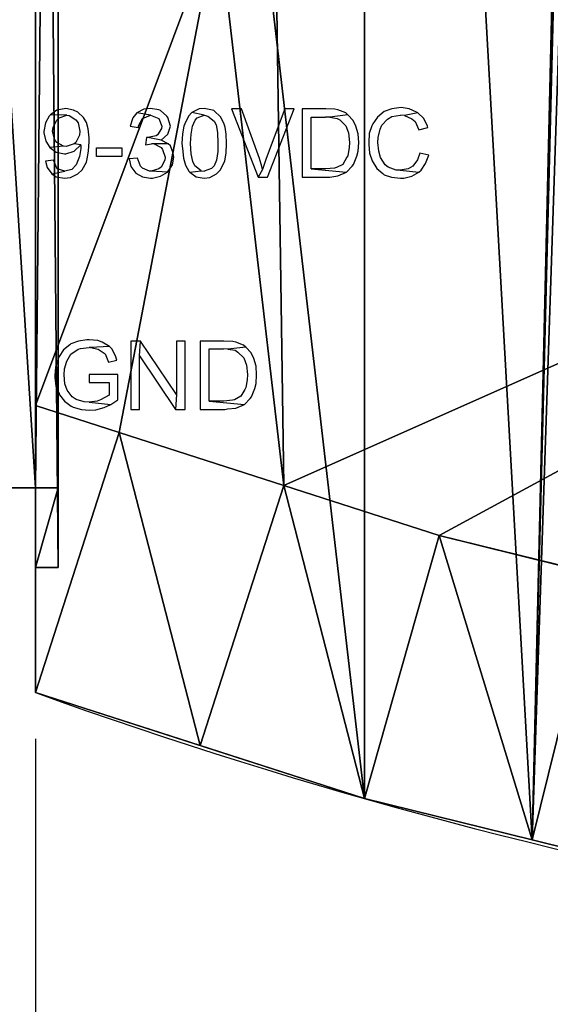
# Model space of a CAD drawing. Header units: millimetres. Extents: x 51 to 212, y 42 to 128.
# Tile 53 of 256: x 63 to 74, y 55 to 76. Entities that reach past the tile are written whole.
import ezdxf

# ---------------------------------------------------------------- set-up
doc = ezdxf.new("R2010")
doc.units = ezdxf.units.MM
doc.styles.add('Tahoma', font='tahoma.ttf')
doc.dimstyles.new('DimStyle1', dxfattribs={"dimtxt": 2.034359, "dimasz": 1.01718, "dimexe": 1.01718, "dimexo": 1.01718, "dimgap": 0.203436, "dimtad": 0, "dimtih": 1, "dimtoh": 1, "dimdec": 1, "dimzin": 0, "dimdsep": 46, "dimtxsty": 'Tahoma', "dimcen": 0.09, "dimadec": 0, "dimazin": 0, "dimtfac": 1, "dimtdec": 4, "dimtofl": 0, "dimtmove": 0, "dimatfit": 3, "dimfxl": 0, "dimtolj": 1, "dimtzin": 0, "dimarcsym": 0})

# ---------------------------------------------------------------- blocks, each defined once
blk = doc.blocks.new('Group#9')
at = {"color": 251}
for p, q in [((0, 54.204), (0, 6.807)), ((0, 17.504, -7.941), (0, 6.807, -7.941)), ((1.838, 6.215, -7.941), (0, 6.807, -7.941)), ((0, 6.807), (0, 6.807, -7.941)), ((1.838, 6.215), (0, 6.807)), ((5.45, 5.053, -7.941), (1.838, 6.215, -7.941)), ((1.838, 6.215), (1.838, 6.215, -7.941)), ((5.45, 5.053), (1.838, 6.215)), ((8.865, 3.954, -7.941), (5.45, 5.053, -7.941)), ((5.45, 5.053), (5.45, 5.053, -7.941)), ((8.865, 3.954), (5.45, 5.053)), ((12.347, 3.093, -7.941), (8.865, 3.954, -7.941)), ((8.865, 3.954), (8.865, 3.954, -7.941)), ((12.347, 3.093), (8.865, 3.954))]:
    blk.add_line(p, q, dxfattribs=at)
mesh = blk.add_polyface(dxfattribs=at)
corners = [(0, 6.807), (0, 17.504, -6), (0, 6.807, -7.941), (0, 54.204), (0, 43.441, -6), (0, 43.441, -7.941), (0, 54.204, -7.941), (0, 17.504, -7.941)]
mesh.append_faces([[corners[k] for k in face] for face in [(5, 3, 6)]], dxfattribs={"vtx0": -1, "color": 251})
mesh.append_faces([[corners[k] for k in face] for face in [(0, 1, 2), (1, 3, 4), (4, 3, 5)]], dxfattribs={"vtx0": -1, "vtx1": -1, "color": 251})
mesh.append_faces([[corners[k] for k in face] for face in [(1, 0, 3)]], dxfattribs={"vtx0": -1, "vtx2": -1, "color": 251})
mesh.append_faces([[corners[k] for k in face] for face in [(7, 2, 1)]], dxfattribs={"vtx1": -1, "color": 251})
mesh = blk.add_polyface(dxfattribs=at)
corners = [(5.252, 18.504, -7.941), (4, 17.504, -7.941), (4, 18.504, -7.941), (0, 6.807, -7.941), (0, 17.504, -7.941), (1.838, 6.215, -7.941), (5.45, 5.053, -7.941), (35.7, 18.504, -7.941), (8.865, 3.954, -7.941), (12.347, 3.093, -7.941), (15.829, 2.233, -7.941), (22.896, 0.999, -7.941), (33.7, 14.499, -7.941), (30.031, 0.255, -7.941), (33.7, 0.128, -7.941), (35.7, 14.499, -7.941)]
mesh.append_faces([[corners[k] for k in face] for face in [(0, 1, 2), (1, 3, 4), (13, 12, 14), (12, 7, 15)]], dxfattribs={"vtx0": -1, "color": 251})
mesh.append_faces([[corners[k] for k in face] for face in [(3, 1, 5), (5, 1, 6), (6, 7, 8), (8, 7, 9), (9, 7, 10), (10, 7, 11), (11, 12, 13)]], dxfattribs={"vtx0": -1, "vtx1": -1, "color": 251})
mesh.append_faces([[corners[k] for k in face] for face in [(6, 1, 0), (11, 7, 12)]], dxfattribs={"vtx0": -1, "vtx1": -1, "vtx2": -1, "color": 251})
mesh.append_faces([[corners[k] for k in face] for face in [(6, 0, 7)]], dxfattribs={"vtx0": -1, "vtx2": -1, "color": 251})
mesh = blk.add_polyface(dxfattribs=at)
corners = [(1.838, 6.215), (0, 6.807, -7.941), (1.838, 6.215, -7.941), (0, 6.807)]
mesh.append_faces([[corners[k] for k in face] for face in [(0, 1, 2), (1, 0, 3)]], dxfattribs={"vtx0": -1, "color": 251})
mesh = blk.add_polyface(dxfattribs=at)
corners = [(5.45, 5.053), (1.838, 6.215, -7.941), (5.45, 5.053, -7.941), (1.838, 6.215)]
mesh.append_faces([[corners[k] for k in face] for face in [(0, 1, 2), (1, 0, 3)]], dxfattribs={"vtx0": -1, "color": 251})
mesh = blk.add_polyface(dxfattribs=at)
corners = [(8.865, 3.954), (5.45, 5.053, -7.941), (8.865, 3.954, -7.941), (5.45, 5.053)]
mesh.append_faces([[corners[k] for k in face] for face in [(0, 1, 2), (1, 0, 3)]], dxfattribs={"vtx0": -1, "color": 251})
mesh = blk.add_polyface(dxfattribs=at)
corners = [(12.347, 3.093), (8.865, 3.954, -7.941), (12.347, 3.093, -7.941), (8.865, 3.954)]
mesh.append_faces([[corners[k] for k in face] for face in [(0, 1, 2), (1, 0, 3)]], dxfattribs={"vtx0": -1, "color": 251})
blk = doc.blocks.new('Group#2')
at = {"color": 251}
for p, q in [((12, 66.5, 31), (12, 6.5, 31)), ((12, 63.75, 11), (12, 9.25, 11)), ((12.5, 63.75, 11), (12.5, 9.25, 11)), ((12, 11, 28), (12, 62, 28)), ((12.5, 11, 28), (12.5, 62, 28)), ((12, 60.201, 8), (12, 12.803, 8)), ((12, 12.803, 8), (12, 6.5, 8)), ((13.838, 12.211, 8), (12, 12.803, 8)), ((12, 11, 28), (12, 9.25, 28)), ((12, 11, 28), (12.5, 11, 28)), ((12.5, 11, 28), (12.5, 9.25, 28)), ((12, 9.25, 11), (12, 9.25, 28)), ((12, 9.25, 11), (12.5, 9.25, 11)), ((12, 9.25, 28), (12.5, 9.25, 28)), ((12.5, 9.25, 11), (12.5, 9.25, 28)), ((12, 6.5, 8), (12, 6.5, 31))]:
    blk.add_line(p, q, dxfattribs=at)
for p, q in [((19.224, 4.175, 8), (19.224, 4.175, 31)), ((22.908, 3.265, 8), (22.908, 3.265, 31))]:
    blk.add_line(p, q)
for points in [[(17.45, 11.049, 8), (13.838, 12.211, 8)], [(20.865, 9.95, 8), (17.45, 11.049, 8)], [(24.347, 9.09, 8), (20.865, 9.95, 8)]]:
    blk.add_polyline3d(points, dxfattribs=at)
for centre in [(49.2, 109.699, 31), (49.2, 109.699, 8)]:
    blk.add_arc(centre, 109.699, 250.1774, 270, dxfattribs=at)
blk.add_blockref('Group#9', (12, 5.996, 8))
mesh = blk.add_polyface(dxfattribs=at)
corners = [(22.908, 3.265, 31), (23.89, 32.662, 31), (23.721, 35.219, 31), (26.592, 2.355, 31), (24.227, 30.122, 31), (24.73, 27.61, 31), (25.398, 25.136, 31), (26.227, 22.712, 31), (27.215, 20.348, 31), (34.067, 1.049, 31), (28.356, 18.054, 31), (29.645, 15.84, 31), (31.078, 13.715, 31), (32.647, 11.69, 31), (34.346, 9.772, 31), (41.616, 0.263, 31), (36.169, 7.971, 31), (38.105, 6.294, 31), (40.148, 4.747, 31), (42.289, 3.339, 31), (44.517, 2.075, 31), (46.825, 0.96, 31), (47.963, 0.5, 31), (49.2, 0, 31), (19.224, 4.175, 31), (12, 66.5, 31), (12, 6.5, 31), (19.224, 68.825, 31), (23.721, 37.781, 31), (23.89, 40.338, 31), (26.592, 70.645, 31), (24.227, 42.878, 31), (24.73, 45.39, 31), (25.398, 47.864, 31), (26.227, 50.288, 31), (27.215, 52.652, 31), (34.067, 71.951, 31), (28.356, 54.946, 31), (29.645, 57.16, 31), (31.078, 59.285, 31), (32.647, 61.31, 31), (34.346, 63.228, 31), (41.616, 72.737, 31), (36.169, 65.029, 31), (38.105, 66.706, 31), (40.148, 68.253, 31), (42.289, 69.661, 31), (44.517, 70.925, 31), (46.825, 72.04, 31), (47.963, 72.5, 31), (49.2, 73, 31)]
mesh.append_faces([[corners[k] for k in face] for face in [(22, 15, 23), (24, 25, 26), (42, 49, 50)]], dxfattribs={"vtx0": -1, "color": 251})
mesh.append_faces([[corners[k] for k in face] for face in [(1, 3, 4), (4, 3, 5), (5, 3, 6), (6, 3, 7), (7, 3, 8), (8, 9, 10), (10, 9, 11), (11, 9, 12), (12, 9, 13), (13, 9, 14), (14, 15, 16), (16, 15, 17), (17, 15, 18), (18, 15, 19), (19, 15, 20), (20, 15, 21), (21, 15, 22), (25, 24, 27), (27, 29, 30), (28, 0, 2), (30, 35, 36), (36, 41, 42)]], dxfattribs={"vtx0": -1, "vtx1": -1, "color": 251})
mesh.append_faces([[corners[k] for k in face] for face in [(27, 0, 28)]], dxfattribs={"vtx0": -1, "vtx1": -1, "vtx2": -1, "color": 251})
mesh.append_faces([[corners[k] for k in face] for face in [(0, 1, 2), (1, 0, 3), (8, 3, 9), (14, 9, 15), (27, 24, 0), (27, 28, 29), (30, 29, 31), (30, 31, 32), (30, 32, 33), (30, 33, 34), (30, 34, 35), (36, 35, 37), (36, 37, 38), (36, 38, 39), (36, 39, 40), (36, 40, 41), (42, 41, 43), (42, 43, 44), (42, 44, 45), (42, 45, 46), (42, 46, 47), (42, 47, 48), (42, 48, 49)]], dxfattribs={"vtx0": -1, "vtx2": -1, "color": 251})
mesh = blk.add_polyface(dxfattribs=at)
corners = [(12, 6.5, 31), (12, 9.25, 28), (12, 6.5, 8), (12, 66.5, 31), (12, 11, 28), (12, 62, 28), (12, 63.75, 28), (12, 63.75, 11), (12, 9.25, 11), (12, 12.803, 8), (12, 60.201, 8), (12, 66.5, 8)]
mesh.append_faces([[corners[k] for k in face] for face in [(0, 1, 2), (1, 3, 4), (4, 3, 5), (5, 3, 6), (6, 3, 7), (2, 8, 9), (8, 2, 1), (9, 7, 10), (10, 7, 11), (11, 7, 3)]], dxfattribs={"vtx0": -1, "vtx1": -1, "color": 251})
mesh.append_faces([[corners[k] for k in face] for face in [(1, 0, 3), (9, 8, 7)]], dxfattribs={"vtx0": -1, "vtx2": -1, "color": 251})
mesh = blk.add_polyface(dxfattribs=at)
corners = [(12.5, 9.25, 11), (12, 63.75, 11), (12, 9.25, 11), (12.5, 63.75, 11)]
mesh.append_faces([[corners[k] for k in face] for face in [(0, 1, 2), (1, 0, 3)]], dxfattribs={"vtx0": -1, "color": 251})
mesh = blk.add_polyface(dxfattribs=at)
corners = [(12.5, 11, 28), (12.5, 9.25, 11), (12.5, 9.25, 28), (12.5, 63.75, 11), (12.5, 62, 28), (12.5, 63.75, 28)]
mesh.append_faces([[corners[k] for k in face] for face in [(0, 1, 2), (3, 4, 5)]], dxfattribs={"vtx0": -1, "color": 251})
mesh.append_faces([[corners[k] for k in face] for face in [(1, 0, 3)]], dxfattribs={"vtx0": -1, "vtx1": -1, "color": 251})
mesh.append_faces([[corners[k] for k in face] for face in [(3, 0, 4)]], dxfattribs={"vtx0": -1, "vtx2": -1, "color": 251})
mesh = blk.add_polyface(dxfattribs=at)
corners = [(12.5, 62, 28), (12, 11, 28), (12, 62, 28), (12.5, 11, 28)]
mesh.append_faces([[corners[k] for k in face] for face in [(0, 1, 2), (1, 0, 3)]], dxfattribs={"vtx0": -1, "color": 251})
mesh = blk.add_polyface(dxfattribs=at)
corners = [(13.838, 12.211, 8), (12, 6.5, 8), (12, 12.803, 8), (15.612, 5.337, 8), (17.45, 11.049, 8), (19.224, 4.175, 8), (20.865, 9.95, 8), (22.908, 3.265, 8), (24.347, 9.09, 8), (26.592, 2.355, 8), (27.829, 8.23, 8), (34.067, 1.049, 8), (34.896, 6.995, 8), (41.616, 0.263, 8), (42.031, 6.252, 8), (49.2, 0, 8), (49.408, 5.996, 8), (49.7, 0, 8), (49.7, 0.5, 8), (77.2, 6, 8), (50.7, 0.5, 8), (51.7, 0.5, 8), (50.7, 0, 8), (52.7, 0.5, 8), (53.7, 0.5, 8), (52.7, 0, 8), (54.7, 0.5, 8), (55.7, 0.5, 8), (54.7, 0, 8), (56.7, 0.5, 8), (57.7, 0.5, 8), (56.7, 0, 8), (58.7, 0.5, 8), (59.7, 0.5, 8), (58.7, 0, 8), (60.7, 0.5, 8), (61.7, 0.5, 8), (60.7, 0, 8), (62.7, 0.5, 8), (63.7, 0.5, 8), (62.7, 0, 8), (64.7, 0.5, 8), (65.7, 0.5, 8), (64.7, 0, 8), (66.7, 0.5, 8), (66.7, 0, 8), (67.7, 0.5, 8), (68.7, 0.5, 8), (68.7, 0, 8), (69.7, 0.5, 8), (70.7, 0.5, 8), (70.7, 0, 8), (71.7, 0.5, 8), (72.7, 0.5, 8), (72.7, 0, 8), (73.7, 0.5, 8), (74.7, 0.5, 8), (74.7, 0, 8), (75.7, 0.5, 8), (76.7, 0.5, 8), (76.7, 0, 8), (77.2, 0, 8), (83.176, 6.172, 8), (84.784, 0.263, 8), (89.132, 6.689, 8), (92.333, 1.049, 8), (95.049, 7.548, 8), (99.808, 2.355, 8), (100.906, 8.746, 8), (103.492, 3.265, 8), (106.685, 10.28, 8), (107.176, 4.175, 8), (112.365, 12.144, 8), (114.4, 6.5, 8), (114.4, 12.812, 8), (75.7, 0, 8), (73.7, 0, 8), (71.7, 0, 8), (69.7, 0, 8), (67.7, 0, 8), (65.7, 0, 8), (63.7, 0, 8), (61.7, 0, 8), (59.7, 0, 8), (57.7, 0, 8), (55.7, 0, 8), (53.7, 0, 8), (51.7, 0, 8)]
mesh.append_faces([[corners[k] for k in face] for face in [(0, 1, 2), (73, 72, 74)]], dxfattribs={"vtx0": -1, "color": 251})
mesh.append_faces([[corners[k] for k in face] for face in [(1, 0, 3), (3, 4, 5), (5, 6, 7), (7, 8, 9), (9, 10, 11), (11, 12, 13), (13, 14, 15), (15, 16, 17), (17, 16, 18), (19, 18, 16), (18, 19, 20), (20, 21, 22), (21, 19, 23), (23, 24, 25), (24, 19, 26), (26, 27, 28), (27, 19, 29), (29, 30, 31), (30, 19, 32), (32, 33, 34), (33, 19, 35), (35, 36, 37), (36, 19, 38), (38, 39, 40), (39, 19, 41), (41, 42, 43), (42, 19, 44), (44, 19, 45), (46, 19, 47), (47, 19, 48), (49, 19, 50), (50, 19, 51), (52, 19, 53), (53, 19, 54), (55, 19, 56), (56, 19, 57), (58, 19, 59), (59, 19, 60), (60, 19, 61), (61, 62, 63), (63, 64, 65), (65, 66, 67), (67, 68, 69), (69, 70, 71), (71, 72, 73)]], dxfattribs={"vtx0": -1, "vtx1": -1, "color": 251})
mesh.append_faces([[corners[k] for k in face] for face in [(20, 19, 21), (23, 19, 24), (26, 19, 27), (29, 19, 30), (32, 19, 33), (35, 19, 36), (38, 19, 39), (41, 19, 42), (45, 19, 46), (48, 19, 49), (51, 19, 52), (54, 19, 55), (57, 19, 58)]], dxfattribs={"vtx0": -1, "vtx1": -1, "vtx2": -1, "color": 251})
mesh.append_faces([[corners[k] for k in face] for face in [(3, 0, 4), (5, 4, 6), (7, 6, 8), (9, 8, 10), (11, 10, 12), (13, 12, 14), (15, 14, 16), (61, 19, 62), (63, 62, 64), (65, 64, 66), (67, 66, 68), (69, 68, 70), (71, 70, 72)]], dxfattribs={"vtx0": -1, "vtx2": -1, "color": 251})
mesh.append_faces([[corners[k] for k in face] for face in [(75, 57, 58), (76, 54, 55), (77, 51, 52), (78, 48, 49), (79, 45, 46), (80, 43, 42), (81, 40, 39), (82, 37, 36), (83, 34, 33), (84, 31, 30), (85, 28, 27), (86, 25, 24), (87, 22, 21)]], dxfattribs={"vtx1": -1, "color": 251})
mesh = blk.add_polyface(dxfattribs=at)
corners = [(12.5, 11, 28), (12, 9.25, 28), (12, 11, 28), (12.5, 9.25, 28)]
mesh.append_faces([[corners[k] for k in face] for face in [(0, 1, 2), (1, 0, 3)]], dxfattribs={"vtx0": -1, "color": 251})
mesh = blk.add_polyface(dxfattribs=at)
corners = [(12, 9.25, 11), (12.5, 9.25, 28), (12.5, 9.25, 11), (12, 9.25, 28)]
mesh.append_faces([[corners[k] for k in face] for face in [(0, 1, 2), (1, 0, 3)]], dxfattribs={"vtx0": -1, "color": 251})
mesh = blk.add_polyface(dxfattribs=at)
corners = [(19.224, 4.175, 31), (15.612, 5.337, 8), (19.224, 4.175, 8), (12, 6.5, 8), (12, 6.5, 31)]
mesh.append_faces([[corners[k] for k in face] for face in [(0, 1, 2), (3, 0, 4)]], dxfattribs={"vtx0": -1, "color": 251})
mesh.append_faces([[corners[k] for k in face] for face in [(1, 0, 3)]], dxfattribs={"vtx0": -1, "vtx1": -1, "color": 251})
mesh = blk.add_polyface(dxfattribs=at)
corners = [(22.908, 3.265, 31), (19.224, 4.175, 8), (22.908, 3.265, 8), (19.224, 4.175, 31)]
mesh.append_faces([[corners[k] for k in face] for face in [(0, 1, 2), (1, 0, 3)]], dxfattribs={"vtx0": -1, "color": 251})
mesh = blk.add_polyface(dxfattribs=at)
corners = [(26.592, 2.355, 31), (22.908, 3.265, 8), (26.592, 2.355, 8), (22.908, 3.265, 31)]
mesh.append_faces([[corners[k] for k in face] for face in [(0, 1, 2), (1, 0, 3)]], dxfattribs={"vtx0": -1, "color": 251})
blk = doc.blocks.new('Group#5')
at = {"color": 115}
for p, q in [((12, 0, 22.8), (12, 51, 22.8)), ((12, 0, 14.8), (12, 51, 14.8)), ((8.75, 0, 22.8), (12, 0, 22.8)), ((8.75, 0, 14.8), (12, 0, 14.8)), ((12, 0, 14.8), (12, 0, 22.8))]:
    blk.add_line(p, q, dxfattribs=at)
mesh = blk.add_polyface(dxfattribs=at)
corners = [(12, 0, 22.8), (8.75, 51, 22.8), (8.75, 0, 22.8), (12, 51, 22.8)]
mesh.append_faces([[corners[k] for k in face] for face in [(0, 1, 2), (1, 0, 3)]], dxfattribs={"vtx0": -1, "color": 115})
mesh = blk.add_polyface(dxfattribs=at)
corners = [(12, 51, 14.8), (8.75, 0, 14.8), (8.75, 51, 14.8), (12, 0, 14.8)]
mesh.append_faces([[corners[k] for k in face] for face in [(0, 1, 2), (1, 0, 3)]], dxfattribs={"vtx0": -1, "color": 115})
mesh = blk.add_polyface(dxfattribs=at)
corners = [(12, 51, 14.8), (12, 0, 22.8), (12, 0, 14.8), (12, 51, 22.8)]
mesh.append_faces([[corners[k] for k in face] for face in [(0, 1, 2), (1, 0, 3)]], dxfattribs={"vtx0": -1, "color": 115})
mesh = blk.add_polyface(dxfattribs=at)
corners = [(12, 0, 22.8), (8.75, 0, 14.8), (12, 0, 14.8), (8.75, 0, 22.8)]
mesh.append_faces([[corners[k] for k in face] for face in [(0, 1, 2), (1, 0, 3)]], dxfattribs={"vtx0": -1, "color": 115})
blk = doc.blocks.new('Group#7')
at = {"color": 139}
for p, q in [((0.17, 6.49), (0.14, 6.46)), ((0.31, 6.59), (0.17, 6.49)), ((0.53, 6.48), (0.17, 6.49)), ((0.51, 6.63), (0.31, 6.59)), ((0.68, 6.59), (0.51, 6.63)), ((0.77, 6.55), (0.68, 6.59)), ((0.9, 6.43), (0.77, 6.55)), ((2.07, 6.53), (1.98, 6.42)), ((2.22, 6.61), (2.07, 6.53)), ((2.37, 6.48), (2.07, 6.53)), ((2.37, 6.63), (2.22, 6.61)), ((2.55, 6.6), (2.37, 6.63)), ((2.59, 6.58), (2.55, 6.6)), ((2.73, 6.46), (2.59, 6.58)), ((3.28, 6.54), (3.2, 6.46)), ((3.44, 6.62), (3.28, 6.54)), ((3.55, 6.48), (3.28, 6.54)), ((3.55, 6.63), (3.44, 6.62)), ((3.73, 6.59), (3.55, 6.63)), ((3.76, 6.58), (3.73, 6.59)), ((3.91, 6.44), (3.76, 6.58)), ((4.37, 6.62), (4.15, 6.62)), ((4.15, 6.62), (4.73, 5.12)), ((4.76, 5.53), (4.37, 6.62)), ((5.32, 6.62), (4.91, 5.53)), ((4.94, 5.12), (5.52, 6.62)), ((5.52, 6.62), (5.32, 6.62)), ((5.7, 6.62), (5.7, 5.12)), ((6.22, 6.62), (5.7, 6.62)), ((6.42, 6.61), (6.22, 6.62)), ((6.7, 6.49), (6.31, 6.44)), ((6.48, 6.6), (6.42, 6.61)), ((6.66, 6.53), (6.48, 6.6)), ((6.7, 6.49), (6.66, 6.53)), ((6.82, 6.36), (6.7, 6.49)), ((7.5, 6.56), (7.35, 6.44)), ((7.67, 6.62), (7.5, 6.56)), ((7.87, 6.65), (7.67, 6.62)), ((8.05, 6.62), (7.87, 6.65)), ((8.24, 6.53), (7.95, 6.47)), ((8.21, 6.55), (8.05, 6.62)), ((8.24, 6.53), (8.21, 6.55)), ((8.37, 6.41), (8.24, 6.53)), ((0.06, 6.31), (0.03, 6.12)), ((0.14, 6.46), (0.06, 6.31)), ((0.23, 6.22), (0.31, 6.37)), ((0.31, 6.37), (0.36, 6.42)), ((0.36, 6.42), (0.53, 6.48)), ((0.53, 6.48), (0.58, 6.47)), ((0.58, 6.47), (0.73, 6.38)), ((0.73, 6.38), (0.78, 6.31)), ((0.78, 6.31), (0.82, 6.13)), ((0.96, 6.32), (0.9, 6.43)), ((1, 6.18), (0.96, 6.32)), ((1.98, 6.42), (1.92, 6.24)), ((2.11, 6.26), (2.19, 6.41)), ((2.19, 6.41), (2.37, 6.48)), ((2.37, 6.48), (2.55, 6.41)), ((2.55, 6.41), (2.62, 6.24)), ((2.75, 6.43), (2.73, 6.46)), ((2.81, 6.24), (2.75, 6.43)), ((3.12, 6.29), (3.1, 6.24)), ((3.2, 6.46), (3.12, 6.29)), ((3.29, 6.24), (3.35, 6.37)), ((3.35, 6.37), (3.39, 6.42)), ((3.39, 6.42), (3.55, 6.48)), ((3.55, 6.48), (3.63, 6.46)), ((3.63, 6.46), (3.77, 6.35)), ((3.77, 6.35), (3.81, 6.27)), ((3.81, 6.27), (3.84, 6.1)), ((3.99, 6.28), (3.91, 6.44)), ((4.01, 6.22), (3.99, 6.28)), ((5.9, 5.3), (5.9, 6.44)), ((5.9, 6.44), (6.21, 6.44)), ((6.31, 6.44), (6.21, 6.44)), ((6.31, 6.44), (6.47, 6.41)), ((6.47, 6.41), (6.53, 6.38)), ((6.53, 6.38), (6.66, 6.25)), ((6.88, 6.24), (6.82, 6.36)), ((7.25, 6.29), (7.23, 6.25)), ((7.35, 6.44), (7.25, 6.29)), ((7.45, 6.26), (7.57, 6.39)), ((7.57, 6.39), (7.67, 6.45)), ((7.67, 6.45), (7.86, 6.48)), ((7.95, 6.47), (7.86, 6.48)), ((7.95, 6.47), (8.11, 6.4)), ((8.11, 6.4), (8.18, 6.34)), ((8.18, 6.34), (8.26, 6.16)), ((8.45, 6.24), (8.37, 6.41)), ((0.03, 6.12), (0.03, 6.09)), ((0.03, 6.09), (0.07, 5.91)), ((0.22, 6.12), (0.23, 6.22)), ((0.27, 5.94), (0.22, 6.12)), ((0.82, 6.13), (0.81, 6.04)), ((1.02, 5.98), (1, 6.18)), ((1.92, 6.24), (2.1, 6.21)), ((2.1, 6.21), (2.11, 6.26)), ((2.61, 6.19), (2.52, 6.05)), ((2.6, 5.93), (2.75, 6.06)), ((2.62, 6.24), (2.61, 6.19)), ((2.75, 6.06), (2.81, 6.24)), ((3.07, 6.07), (3.06, 5.86)), ((3.1, 6.24), (3.07, 6.07)), ((3.25, 5.86), (3.26, 6.06)), ((3.26, 6.06), (3.29, 6.24)), ((3.84, 6.1), (3.85, 5.86)), ((4.03, 6.06), (4.01, 6.22)), ((4.04, 5.86), (4.03, 6.06)), ((6.66, 6.25), (6.72, 6.09)), ((6.72, 6.09), (6.74, 5.88)), ((6.93, 6.07), (6.88, 6.24)), ((6.94, 5.88), (6.93, 6.07)), ((7.17, 6.08), (7.16, 5.88)), ((7.23, 6.25), (7.17, 6.08)), ((7.37, 5.99), (7.41, 6.17)), ((7.41, 6.17), (7.45, 6.26)), ((8.26, 6.16), (8.46, 6.21)), ((8.46, 6.21), (8.45, 6.24)), ((0.07, 5.91), (0.16, 5.77)), ((0.31, 5.88), (0.27, 5.94)), ((0.46, 5.8), (0.31, 5.88)), ((0.69, 5.85), (0.52, 5.79)), ((0.73, 5.88), (0.69, 5.85)), ((0.84, 5.83), (0.69, 5.85)), ((0.81, 6.04), (0.73, 5.88)), ((1.01, 5.69), (1.02, 5.9)), ((1.02, 5.9), (1.02, 5.98)), ((2.28, 5.99), (2.26, 5.83)), ((2.26, 5.83), (2.39, 5.85)), ((2.31, 5.99), (2.28, 5.99)), ((2.49, 6.03), (2.31, 5.99)), ((2.6, 5.93), (2.31, 5.99)), ((2.45, 5.85), (2.39, 5.85)), ((2.76, 5.85), (2.45, 5.85)), ((2.45, 5.85), (2.6, 5.77)), ((2.52, 6.05), (2.49, 6.03)), ((2.76, 5.85), (2.6, 5.93)), ((2.81, 5.81), (2.76, 5.85)), ((3.06, 5.86), (3.07, 5.75)), ((3.26, 5.63), (3.25, 5.86)), ((3.85, 5.86), (3.85, 5.68)), ((4.03, 5.65), (4.04, 5.86)), ((6.74, 5.88), (6.73, 5.77)), ((6.93, 5.69), (6.94, 5.88)), ((7.16, 5.88), (7.16, 5.84)), ((7.16, 5.84), (7.18, 5.65)), ((7.36, 5.88), (7.37, 5.99)), ((7.38, 5.69), (7.36, 5.88)), ((0.46, 5.8), (0.16, 5.77)), ((0.16, 5.77), (0.3, 5.67)), ((0.3, 5.67), (0.48, 5.63)), ((0.52, 5.79), (0.46, 5.8)), ((0.48, 5.63), (0.51, 5.63)), ((0.51, 5.63), (0.69, 5.69)), ((0.69, 5.69), (0.84, 5.83)), ((0.84, 5.75), (0.81, 5.57)), ((0.84, 5.83), (0.84, 5.79)), ((0.84, 5.79), (0.84, 5.75)), ((0.98, 5.52), (1.01, 5.69)), ((1.18, 5.57), (1.18, 5.76)), ((1.18, 5.76), (1.74, 5.76)), ((1.74, 5.76), (1.74, 5.57)), ((2.6, 5.77), (2.63, 5.73)), ((2.63, 5.73), (2.69, 5.56)), ((2.87, 5.65), (2.81, 5.81)), ((2.88, 5.56), (2.87, 5.65)), ((3.07, 5.75), (3.09, 5.54)), ((3.3, 5.46), (3.26, 5.63)), ((3.85, 5.68), (3.82, 5.49)), ((4, 5.48), (4.03, 5.65)), ((6.73, 5.77), (6.7, 5.59)), ((6.9, 5.58), (6.93, 5.69)), ((7.18, 5.65), (7.24, 5.48)), ((7.42, 5.55), (7.38, 5.69)), ((8.28, 5.65), (8.23, 5.5)), ((8.48, 5.6), (8.28, 5.65)), ((0.24, 5.49), (0.06, 5.47)), ((0.06, 5.47), (0.1, 5.33)), ((0.32, 5.3), (0.24, 5.49)), ((0.81, 5.57), (0.74, 5.39)), ((0.87, 5.28), (0.96, 5.45)), ((0.96, 5.45), (0.98, 5.52)), ((1.74, 5.57), (1.18, 5.57)), ((2.08, 5.54), (1.9, 5.52)), ((1.9, 5.52), (1.94, 5.35)), ((2.15, 5.36), (2.08, 5.54)), ((2.68, 5.49), (2.6, 5.34)), ((2.69, 5.56), (2.68, 5.49)), ((2.85, 5.39), (2.88, 5.56)), ((3.09, 5.54), (3.14, 5.38)), ((3.34, 5.37), (3.3, 5.46)), ((3.82, 5.49), (3.77, 5.37)), ((3.9, 5.27), (3.99, 5.44)), ((3.99, 5.44), (4, 5.48)), ((4.81, 5.35), (4.76, 5.53)), ((4.89, 5.46), (4.83, 5.29)), ((4.91, 5.53), (4.89, 5.46)), ((6.68, 5.56), (6.59, 5.4)), ((6.7, 5.59), (6.68, 5.56)), ((6.83, 5.4), (6.9, 5.58)), ((7.24, 5.48), (7.34, 5.31)), ((7.52, 5.39), (7.42, 5.55)), ((8.23, 5.5), (8.13, 5.36)), ((8.31, 5.27), (8.41, 5.42)), ((8.41, 5.42), (8.48, 5.6)), ((0.1, 5.33), (0.2, 5.19)), ((0.2, 5.19), (0.49, 5.25)), ((0.2, 5.19), (0.3, 5.13)), ((0.49, 5.25), (0.32, 5.3)), ((0.64, 5.29), (0.49, 5.25)), ((0.61, 5.11), (0.77, 5.19)), ((0.74, 5.39), (0.64, 5.29)), ((0.77, 5.19), (0.87, 5.28)), ((1.94, 5.35), (2.05, 5.21)), ((2.05, 5.21), (2.19, 5.13)), ((2.19, 5.32), (2.15, 5.36)), ((2.35, 5.25), (2.19, 5.32)), ((2.38, 5.25), (2.35, 5.25)), ((2.55, 5.3), (2.38, 5.25)), ((2.74, 5.23), (2.38, 5.25)), ((2.6, 5.34), (2.55, 5.3)), ((2.59, 5.14), (2.74, 5.23)), ((2.74, 5.23), (2.85, 5.39)), ((3.14, 5.38), (3.21, 5.25)), ((3.21, 5.25), (3.23, 5.23)), ((3.23, 5.23), (3.48, 5.26)), ((3.23, 5.23), (3.37, 5.13)), ((3.48, 5.26), (3.34, 5.37)), ((3.48, 5.26), (3.55, 5.25)), ((3.71, 5.31), (3.55, 5.25)), ((3.67, 5.11), (3.82, 5.19)), ((3.77, 5.37), (3.71, 5.31)), ((3.82, 5.19), (3.9, 5.27)), ((4.83, 5.29), (4.73, 5.12)), ((4.83, 5.29), (4.81, 5.35)), ((6.22, 5.3), (5.9, 5.3)), ((5.9, 5.3), (6.67, 5.23)), ((6.41, 5.32), (6.22, 5.3)), ((6.45, 5.33), (6.41, 5.32)), ((6.59, 5.4), (6.45, 5.33)), ((6.48, 5.15), (6.67, 5.23)), ((6.67, 5.23), (6.8, 5.36)), ((6.8, 5.36), (6.83, 5.4)), ((7.34, 5.31), (7.47, 5.2)), ((7.47, 5.2), (7.5, 5.17)), ((7.59, 5.34), (7.52, 5.39)), ((7.76, 5.27), (7.59, 5.34)), ((7.85, 5.27), (7.76, 5.27)), ((8.03, 5.3), (7.85, 5.27)), ((7.85, 5.27), (8.26, 5.23)), ((8.13, 5.36), (8.03, 5.3)), ((8.11, 5.14), (8.26, 5.23)), ((8.26, 5.23), (8.31, 5.27)), ((0.3, 5.13), (0.48, 5.1)), ((0.48, 5.1), (0.61, 5.11)), ((2.19, 5.13), (2.37, 5.1)), ((2.37, 5.1), (2.41, 5.1)), ((2.41, 5.1), (2.59, 5.14)), ((3.37, 5.13), (3.55, 5.1)), ((3.55, 5.1), (3.67, 5.11)), ((4.73, 5.12), (4.94, 5.12)), ((5.7, 5.12), (6.24, 5.12)), ((6.24, 5.12), (6.31, 5.12)), ((6.31, 5.12), (6.48, 5.15)), ((7.5, 5.17), (7.66, 5.12)), ((7.66, 5.12), (7.86, 5.1)), ((7.86, 5.1), (7.93, 5.1)), ((7.93, 5.1), (8.11, 5.14)), ((0.79, 1.52), (0.62, 1.46)), ((0.97, 1.55), (0.79, 1.52)), ((1.02, 1.55), (0.97, 1.55)), ((1.21, 1.53), (1.02, 1.55)), ((1.31, 1.5), (1.21, 1.53)), ((2.15, 1.52), (1.94, 1.52)), ((1.94, 1.52), (1.94, 0.02)), ((2.13, 1.2), (2.15, 1.52)), ((2.94, 0.35), (2.15, 1.52)), ((3.13, 1.52), (2.94, 1.52)), ((2.94, 1.52), (2.94, 0.35)), ((3.13, 0.02), (3.13, 1.52)), ((3.46, 1.52), (3.46, 0.02)), ((3.98, 1.52), (3.46, 1.52)), ((4.18, 1.51), (3.98, 1.52)), ((0.46, 1.33), (0.36, 1.18)), ((0.6, 1.44), (0.46, 1.33)), ((0.62, 1.46), (0.6, 1.44)), ((0.62, 1.23), (0.78, 1.34)), ((0.78, 1.34), (0.83, 1.36)), ((0.83, 1.36), (1.02, 1.38)), ((1.05, 1.38), (1.02, 1.38)), ((1.47, 1.4), (1.05, 1.38)), ((1.05, 1.38), (1.22, 1.34)), ((1.22, 1.34), (1.37, 1.24)), ((1.47, 1.4), (1.31, 1.5)), ((1.52, 1.35), (1.47, 1.4)), ((1.6, 1.2), (1.52, 1.35)), ((3.66, 1.35), (3.97, 1.35)), ((3.66, 0.2), (3.66, 1.35)), ((4.07, 1.34), (3.97, 1.35)), ((4.46, 1.39), (4.07, 1.34)), ((4.07, 1.34), (4.23, 1.32)), ((4.24, 1.5), (4.18, 1.51)), ((4.23, 1.32), (4.29, 1.28)), ((4.41, 1.43), (4.24, 1.5)), ((4.46, 1.39), (4.41, 1.43)), ((4.58, 1.26), (4.46, 1.39)), ((0.34, 1.13), (0.28, 0.95)), ((0.36, 1.18), (0.34, 1.13)), ((0.53, 1.08), (0.62, 1.23)), ((1.37, 1.24), (1.45, 1.06)), ((1.45, 1.06), (1.63, 1.1)), ((1.63, 1.1), (1.6, 1.2)), ((2.13, 0.02), (2.13, 1.2)), ((2.13, 1.2), (2.92, 0.02)), ((4.29, 1.28), (4.42, 1.15)), ((4.42, 1.15), (4.48, 0.99)), ((4.64, 1.14), (4.58, 1.26)), ((4.69, 0.97), (4.64, 1.14)), ((0.28, 0.95), (0.27, 0.77)), ((0.47, 0.78), (0.48, 0.91)), ((0.48, 0.91), (0.53, 1.08)), ((4.48, 0.99), (4.5, 0.79)), ((4.7, 0.78), (4.69, 0.97)), ((0.27, 0.77), (0.27, 0.72)), ((0.27, 0.72), (0.29, 0.53)), ((0.49, 0.58), (0.47, 0.78)), ((1.65, 0.79), (1.02, 0.79)), ((1.02, 0.79), (1.02, 0.61)), ((1.65, 0.23), (1.65, 0.79)), ((4.49, 0.67), (4.46, 0.5)), ((4.5, 0.79), (4.49, 0.67)), ((4.69, 0.59), (4.7, 0.78)), ((0.29, 0.53), (0.36, 0.37)), ((0.54, 0.44), (0.49, 0.58)), ((0.65, 0.3), (0.54, 0.44)), ((1.02, 0.61), (1.46, 0.61)), ((1.46, 0.61), (1.46, 0.33)), ((4.44, 0.46), (4.35, 0.31)), ((4.46, 0.5), (4.44, 0.46)), ((4.59, 0.3), (4.66, 0.48)), ((4.66, 0.48), (4.69, 0.59)), ((0.36, 0.37), (0.37, 0.34)), ((0.37, 0.34), (0.48, 0.2)), ((0.74, 0.24), (0.65, 0.3)), ((0.91, 0.19), (0.74, 0.24)), ((1.27, 0.23), (1.2, 0.2)), ((1.46, 0.33), (1.27, 0.23)), ((1.5, 0.13), (1.65, 0.23)), ((2.94, 0.35), (2.92, 0.02)), ((4.17, 0.22), (3.98, 0.2)), ((4.21, 0.23), (4.17, 0.22)), ((4.35, 0.31), (4.21, 0.23)), ((4.43, 0.13), (4.56, 0.26)), ((4.56, 0.26), (4.59, 0.3)), ((0.48, 0.2), (0.63, 0.09)), ((0.63, 0.09), (0.67, 0.07)), ((0.67, 0.07), (0.85, 0.02)), ((0.85, 0.02), (1.03, 0)), ((1.02, 0.18), (0.91, 0.19)), ((1.2, 0.2), (1.02, 0.18)), ((1.02, 0.18), (1.5, 0.13)), ((1.03, 0), (1.17, 0.01)), ((1.17, 0.01), (1.35, 0.06)), ((1.35, 0.06), (1.5, 0.13)), ((1.94, 0.02), (2.13, 0.02)), ((2.92, 0.02), (3.13, 0.02)), ((3.46, 0.02), (4, 0.02)), ((3.66, 0.2), (4.43, 0.13)), ((3.98, 0.2), (3.66, 0.2)), ((4, 0.02), (4.06, 0.03)), ((4.06, 0.03), (4.24, 0.05)), ((4.24, 0.05), (4.43, 0.13))]:
    blk.add_line(p, q, dxfattribs=at)
blk = doc.blocks.new('*D24')
at = {"color": 0, "lineweight": -2}
for p, q in [((63.102, 60.437), (63.102, 42.164)), ((165.502, 60.437), (165.502, 42.164)), ((64.119, 43.182), (110.809, 43.182)), ((164.485, 43.182), (117.795, 43.182))]:
    blk.add_line(p, q, dxfattribs=at)
at = {"color": 0}
for points in [[(64.119, 43.351), (64.119, 43.012), (63.102, 43.182)], [(164.485, 43.012), (164.485, 43.351), (165.502, 43.182)]]:
    blk.add_solid(points, dxfattribs=at)
at = {"layer": 'Defpoints', "color": 0}
for p in [(63.102, 61.454), (165.502, 61.454), (63.102, 43.182)]:
    blk.add_point(p, dxfattribs=at)
at = {"color": 0, "insert": (114.302, 43.182), "char_height": 2.0344, "attachment_point": 5, "style": 'Tahoma'}
blk.add_mtext('\\A1;102.4', dxfattribs=at)

msp = doc.modelspace()

# ---------------------------------------------------------------- block references
for name, p in [('Group#2', (51.102, 54.954)), ('Group#5', (51.102, 65.954)), ('Group#7', (63.258, 67.652, 31))]:
    msp.add_blockref(name, p)

# ---------------------------------------------------------------- dimensions: what is measured, and where the dimension line sits
at = {"color": 250}
dim = msp.add_linear_dim(base=(63.102, 43.182, 31), p1=(165.502, 61.454, 31), p2=(63.102, 61.454, 31), dimstyle='DimStyle1', dxfattribs=at)
dim.commit()
dim.dimension.update_dxf_attribs({"geometry": '*D24', "text_midpoint": (114.302, 43.182, 31)})

doc.saveas('drawing.dxf')
